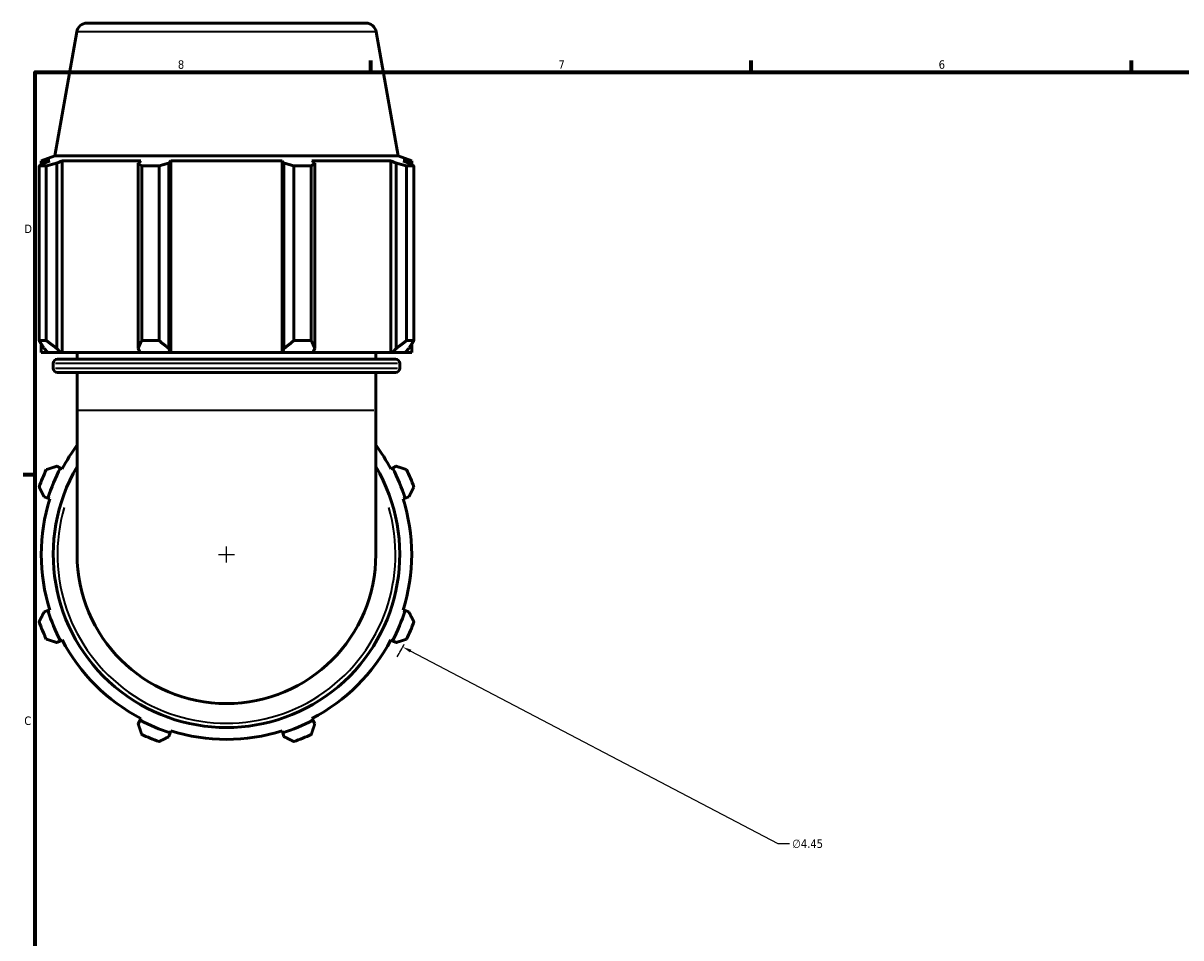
# Model space of a CAD drawing. Header units: inches. Extents: x 0.1 to 52.2, y -20.4 to 47.7.
# Tile 3 of 8: x 0.4 to 13.3, y 11.3 to 21.5. Entities that reach past the tile are written whole.
import ezdxf

# ---------------------------------------------------------------- set-up
doc = ezdxf.new("R2010")
doc.units = ezdxf.units.IN
doc.header["$MEASUREMENT"] = 0
for name, color, linetype, lineweight in [('Border (ANSI)', 7, 'Continuous', 70), ('Dimension (ANSI)', 7, 'Continuous', 25), ('Visible (ANSI)', 7, 'Continuous', 50), ('Visible Narrow (ANSI)', 7, 'Continuous', 35)]:
    doc.layers.add(name, color=color, linetype=linetype, lineweight=lineweight)
doc.styles.add('Note Text (ANSI)', font='tahoma.ttf')
doc.dimstyles.new('Default (ANSI)', dxfattribs={"dimtxt": 0.094488, "dimasz": 0.098425, "dimexe": 0.125, "dimexo": 0.0625, "dimgap": 0.031496, "dimtad": 0, "dimtih": 1, "dimtoh": 1, "dimrnd": 1e-08, "dimzin": 4, "dimdsep": 46, "dimtxsty": 'Note Text (ANSI)', "dimcen": 0.09, "dimdle": 0.393701, "dimclrd": 256, "dimclre": 256, "dimclrt": 5, "dimadec": 0, "dimazin": 1, "dimtfac": 1, "dimtofl": 0, "dimtmove": 0, "dimatfit": 3, "dimfxl": 1, "dimtolj": 1, "dimtzin": 4, "dimlwd": -1, "dimlwe": -1, "dimarcsym": 0})

# ---------------------------------------------------------------- blocks, each defined once
blk = doc.blocks.new('Borders Default Border')
at = {"layer": 'Border (ANSI)'}
for p, q in [((4.25, 21), (4.25, 21.134)), ((8.5, 21), (8.5, 21.134)), ((12.75, 21), (12.75, 21.134)), ((0.5, 16.5), (0.366, 16.5))]:
    blk.add_line(p, q, dxfattribs=at)
at = {"layer": 'Border (ANSI)', "flags": 128}
blk.add_lwpolyline([(0.5, 1), (0.5, 21), (33.5, 21), (33.5, 1), (0.5, 1)], dxfattribs=at)
at = {"layer": 'Border (ANSI)', "color": 5, "true_color": 0x0000ff, "char_height": 0.0945, "attachment_point": 7, "style": 'Note Text (ANSI)'}
for s, insert in [('8', (2.094, 21.038)), ('7', (6.346, 21.04)), ('6', (10.595, 21.038)), ('D', (0.378, 19.203)), ('C', (0.378, 13.701))]:
    blk.add_mtext(s, dxfattribs=dict(at, insert=insert))
blk = doc.blocks.new('*D10')
at = {"layer": 'Defpoints', "color": 0, "transparency": 16777216}
for p in [(0.668, 16.645), (4.607, 14.575)]:
    blk.add_point(p, dxfattribs=at)
at = {"layer": 'Dimension (ANSI)', "transparency": 16777216}
for p, q in [((2.637, 15.52), (2.637, 15.7)), ((2.547, 15.61), (2.727, 15.61)), ((8.801, 12.372), (4.694, 14.529)), ((8.927, 12.372), (8.801, 12.372))]:
    blk.add_line(p, q, dxfattribs=at)
blk.add_arc((2.637, 15.61), 2.225, 329.0649, 333.1826, dxfattribs=at)
blk.add_solid([(4.702, 14.544), (4.687, 14.515), (4.607, 14.575)], dxfattribs=at)
at = {"layer": 'Dimension (ANSI)', "color": 5, "transparency": 16777216, "insert": (8.958, 12.423), "char_height": 0.0945, "attachment_point": 1, "style": 'Note Text (ANSI)'}
blk.add_mtext('\\A1;∅4.45', dxfattribs=at)

msp = doc.modelspace()

# ---------------------------------------------------------------- linework, layer by layer
at = {"layer": 'Visible (ANSI)'}
for p, q in [((1.0804, 21.55), (4.1945, 21.55)), ((0.9639, 21.4522), (0.7193, 20.065)), ((4.311, 21.4522), (4.5556, 20.065)), ((0.7193, 20.065), (0.5682, 20.01)), ((4.5556, 20.065), (0.7193, 20.065)), ((4.5556, 20.065), (4.7067, 20.01)), ((0.5439, 18.0007), (0.5439, 19.9533)), ((0.6243, 19.9533), (0.5439, 19.9533)), ((0.6639, 20.01), (0.5682, 20.01)), ((0.5682, 19.9674), (0.5682, 20.01)), ((0.6639, 20.01), (0.6003, 19.9857)), ((0.6243, 19.9533), (0.6243, 18.0007)), ((0.7428, 19.9857), (0.802, 20.01)), ((0.7428, 17.9117), (0.7428, 19.9857)), ((1.6819, 20.01), (0.802, 20.01)), ((0.802, 17.8672), (0.802, 20.01)), ((1.6819, 20.01), (1.6511, 19.9857)), ((1.6511, 19.9857), (1.6511, 17.9117)), ((1.6898, 18.0007), (1.6898, 19.9533)), ((1.884, 19.9533), (1.6898, 19.9533)), ((1.884, 19.9533), (1.884, 18.0007)), ((1.9951, 19.9857), (2.0152, 20.01)), ((1.9951, 17.9117), (1.9951, 19.9857)), ((3.2597, 20.01), (2.0152, 20.01)), ((2.0152, 17.8672), (2.0152, 20.01)), ((3.2597, 20.01), (3.2797, 19.9857)), ((3.2597, 17.8672), (3.2597, 20.01)), ((3.2797, 19.9857), (3.2797, 17.9117)), ((3.3908, 18.0007), (3.3908, 19.9533)), ((3.5851, 19.9533), (3.3908, 19.9533)), ((3.5851, 19.9533), (3.5851, 18.0007)), ((3.6237, 19.9857), (3.5929, 20.01)), ((4.4729, 20.01), (3.5929, 20.01)), ((3.6237, 17.9117), (3.6237, 19.9857)), ((4.4729, 20.01), (4.5321, 19.9857)), ((4.4729, 17.8672), (4.4729, 20.01)), ((4.5321, 19.9857), (4.5321, 17.9117)), ((4.6746, 19.9857), (4.6109, 20.01)), ((4.7067, 20.01), (4.6109, 20.01)), ((4.6505, 18.0007), (4.6505, 19.9533)), ((4.731, 19.9533), (4.6505, 19.9533)), ((4.7067, 19.9674), (4.7067, 20.01)), ((4.731, 19.9533), (4.731, 18.0007)), ((0.5439, 18.0007), (0.6243, 18.0007)), ((1.6898, 18.0007), (1.884, 18.0007)), ((3.3908, 18.0007), (3.5851, 18.0007)), ((4.6505, 18.0007), (4.731, 18.0007)), ((0.5682, 17.8672), (0.5682, 17.9619)), ((0.5682, 17.8672), (0.6427, 17.8672)), ((0.6003, 17.9117), (0.6427, 17.8672)), ((0.7822, 17.8672), (0.6427, 17.8672)), ((0.7822, 17.8672), (0.7428, 17.9117)), ((0.802, 17.8672), (0.7822, 17.8672)), ((0.802, 17.8672), (1.6717, 17.8672)), ((0.9687, 17.7929), (0.9687, 17.8672)), ((1.6511, 17.9117), (1.6717, 17.8672)), ((2.0085, 17.8672), (1.6717, 17.8672)), ((2.0085, 17.8672), (1.9951, 17.9117)), ((2.0152, 17.8672), (2.0085, 17.8672)), ((2.0152, 17.8672), (3.2597, 17.8672)), ((3.2663, 17.8672), (3.2597, 17.8672)), ((3.2797, 17.9117), (3.2663, 17.8672)), ((3.6032, 17.8672), (3.2663, 17.8672)), ((3.6032, 17.8672), (3.6237, 17.9117)), ((3.6032, 17.8672), (4.4729, 17.8672)), ((4.3062, 17.7929), (4.3062, 17.8672)), ((4.4926, 17.8672), (4.4729, 17.8672)), ((4.5321, 17.9117), (4.4926, 17.8672)), ((4.6321, 17.8672), (4.4926, 17.8672)), ((4.6321, 17.8672), (4.6746, 17.9117)), ((4.6321, 17.8672), (4.7067, 17.8672)), ((4.7067, 17.8672), (4.7067, 17.9619)), ((0.7017, 17.6917), (0.7017, 17.7456)), ((0.749, 17.7929), (4.5259, 17.7929)), ((4.5732, 17.6917), (4.5732, 17.7456)), ((4.5259, 17.6444), (0.749, 17.6444)), ((0.9687, 17.22), (0.9687, 17.6444)), ((4.3062, 17.22), (4.3062, 17.6444)), ((0.9687, 17.22), (0.9687, 15.61)), ((4.3062, 15.61), (4.3062, 17.22)), ((0.7822, 16.5757), (0.7428, 16.5963)), ((0.802, 16.5654), (0.7822, 16.5757)), ((4.4926, 16.5757), (4.4729, 16.5654)), ((4.5321, 16.5963), (4.4926, 16.5757)), ((0.6003, 16.2523), (0.6427, 16.2389)), ((0.6427, 16.2389), (0.6639, 16.2322)), ((4.6109, 16.2322), (4.6321, 16.2389)), ((4.6321, 16.2389), (4.6746, 16.2523)), ((0.6427, 14.981), (0.6003, 14.9677)), ((0.6639, 14.9877), (0.6427, 14.981)), ((4.6321, 14.981), (4.6109, 14.9877)), ((4.6746, 14.9677), (4.6321, 14.981)), ((0.7428, 14.6237), (0.7822, 14.6442)), ((0.7822, 14.6442), (0.802, 14.6545)), ((4.4729, 14.6545), (4.4926, 14.6442)), ((4.4926, 14.6442), (4.5321, 14.6237)), ((1.6717, 13.7548), (1.6511, 13.7153)), ((1.6819, 13.7745), (1.6717, 13.7548)), ((3.6032, 13.7548), (3.5929, 13.7745)), ((3.6237, 13.7153), (3.6032, 13.7548)), ((1.9951, 13.5728), (2.0085, 13.6153)), ((2.0085, 13.6153), (2.0152, 13.6365)), ((3.2597, 13.6365), (3.2663, 13.6153)), ((3.2663, 13.6153), (3.2797, 13.5728))]:
    msp.add_line(p, q, dxfattribs=at)
for centre, radius, start, end in [((1.0804, 21.4317), 0.1183, 90, 170), ((4.1945, 21.4317), 0.1183, 10, 90), ((0.749, 17.7456), 0.0473, 90, 180), ((4.5259, 17.7456), 0.0473, 0, 90), ((0.749, 17.6917), 0.0473, 180, 270), ((4.5259, 17.6917), 0.0473, 270, 0), ((2.6374, 15.61), 2.0692, 143.75068, 152.5), ((2.6374, 15.61), 2.0693, 27.5, 36.24932), ((2.6374, 15.61), 2.225, 154.79198, 160.20802), ((2.6374, 15.61), 2.0915, 152.5, 162.5), ((2.6374, 15.61), 1.9358, 149.54969, 30.45031), ((2.6374, 15.61), 2.0915, 17.5, 27.5), ((2.6374, 15.61), 2.225, 19.79198, 25.20802), ((2.6374, 15.61), 2.0692, 162.5, 197.5), ((2.6374, 15.61), 2.0692, 342.5, 17.5), ((2.6374, 15.61), 1.6687, 180, 0), ((2.6374, 15.61), 2.0915, 197.5, 207.5), ((2.6374, 15.61), 2.0915, 332.5, 342.5), ((2.6374, 15.61), 2.225, 199.79198, 205.20802), ((2.6374, 15.61), 2.225, 334.79198, 340.20802), ((2.6374, 15.61), 2.0693, 207.5, 242.5), ((2.6374, 15.61), 2.0693, 297.5, 332.5), ((2.6374, 15.61), 2.0915, 242.5, 252.5), ((2.6374, 15.61), 2.0915, 287.5, 297.5), ((2.6374, 15.61), 2.225, 244.79198, 250.20802), ((2.6374, 15.61), 2.0692, 252.5, 287.5), ((2.6374, 15.61), 2.225, 289.79198, 295.20802)]:
    msp.add_arc(centre, radius, start, end, dxfattribs=at)
for points, weights in [([(0.5439, 19.9533), (0.5726, 19.9701), (0.6003, 19.9857)], [1, 1.00158262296, 1.00234883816]), ([(0.7428, 19.9857), (0.6848, 19.9701), (0.6243, 19.9533)], [1.00234883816, 1.00158262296, 1]), ([(1.6898, 19.9533), (1.6701, 19.9701), (1.6511, 19.9857)], [1, 1.00158262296, 1.00234883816]), ([(1.9951, 19.9857), (1.9407, 19.9701), (1.884, 19.9533)], [1.00234883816, 1.00158262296, 1]), ([(3.3908, 19.9533), (3.3341, 19.9701), (3.2797, 19.9857)], [1, 1.00158262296, 1.00234883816]), ([(3.6237, 19.9857), (3.6048, 19.9701), (3.5851, 19.9533)], [1.00234883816, 1.00158262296, 1]), ([(4.6505, 19.9533), (4.5901, 19.9701), (4.5321, 19.9857)], [1, 1.00158262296, 1.00234883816]), ([(4.6746, 19.9857), (4.7022, 19.9701), (4.731, 19.9533)], [1.00234883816, 1.00158262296, 1]), ([(0.5439, 18.0007), (0.5726, 17.9544), (0.6003, 17.9117)], [1.01634622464, 1.01160773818, 1.00606939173]), ([(0.7428, 17.9117), (0.6848, 17.9544), (0.6243, 18.0007)], [1.00606939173, 1.01160773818, 1.01634622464]), ([(1.6898, 18.0007), (1.6701, 17.9544), (1.6511, 17.9117)], [1.01634622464, 1.01160773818, 1.00606939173]), ([(1.9951, 17.9117), (1.9407, 17.9544), (1.884, 18.0007)], [1.00606939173, 1.01160773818, 1.01634622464]), ([(3.3908, 18.0007), (3.3341, 17.9544), (3.2797, 17.9117)], [1.01634622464, 1.01160773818, 1.00606939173]), ([(3.6237, 17.9117), (3.6048, 17.9544), (3.5851, 18.0007)], [1.00606939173, 1.01160773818, 1.01634622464]), ([(4.6505, 18.0007), (4.5901, 17.9544), (4.5321, 17.9117)], [1.01634622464, 1.01160773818, 1.00606939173]), ([(4.6746, 17.9117), (4.7022, 17.9544), (4.731, 18.0007)], [1.00606939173, 1.01160773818, 1.01634622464]), ([(0.7428, 16.5963), (0.6848, 16.5773), (0.6243, 16.5576)], [1.00606939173, 1.01160773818, 1.01634622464]), ([(4.6505, 16.5576), (4.5901, 16.5773), (4.5321, 16.5963)], [1.01634622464, 1.01160773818, 1.00606939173]), ([(0.5439, 16.3634), (0.5726, 16.3067), (0.6003, 16.2523)], [1.01634622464, 1.01160773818, 1.00606939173]), ([(4.6746, 16.2523), (4.7022, 16.3067), (4.731, 16.3634)], [1.00606939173, 1.01160773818, 1.01634622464]), ([(0.6003, 14.9677), (0.5726, 14.9132), (0.5439, 14.8566)], [1.00606939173, 1.01160773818, 1.01634622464]), ([(4.731, 14.8566), (4.7022, 14.9132), (4.6746, 14.9677)], [1.01634622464, 1.01160773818, 1.00606939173]), ([(0.6243, 14.6623), (0.6848, 14.6426), (0.7428, 14.6237)], [1.01634622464, 1.01160773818, 1.00606939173]), ([(4.5321, 14.6237), (4.5901, 14.6426), (4.6505, 14.6623)], [1.00606939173, 1.01160773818, 1.01634622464]), ([(1.6511, 13.7153), (1.6701, 13.6573), (1.6898, 13.5969)], [1.00606939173, 1.01160773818, 1.01634622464]), ([(3.5851, 13.5969), (3.6048, 13.6573), (3.6237, 13.7153)], [1.01634622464, 1.01160773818, 1.00606939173]), ([(1.884, 13.5164), (1.9407, 13.5452), (1.9951, 13.5728)], [1.01634622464, 1.01160773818, 1.00606939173]), ([(3.2797, 13.5728), (3.3341, 13.5452), (3.3908, 13.5164)], [1.00606939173, 1.01160773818, 1.01634622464])]:
    msp.add_rational_spline(points, weights, degree=2, dxfattribs=at)
at = {"layer": 'Visible Narrow (ANSI)'}
for p, q in [((4.2904, 21.4522), (0.9845, 21.4522)), ((4.5493, 17.7456), (0.7255, 17.7456)), ((0.7255, 17.6917), (4.5493, 17.6917)), ((4.2856, 17.22), (0.9892, 17.22))]:
    msp.add_line(p, q, dxfattribs=at)
msp.add_arc((2.6374, 15.61), 1.8884, 163.87967, 16.12033, dxfattribs=at)

# ---------------------------------------------------------------- block references
msp.add_blockref('Borders Default Border', (0, 0))

# ---------------------------------------------------------------- dimensions: what is measured, and where the dimension line sits
at = {"layer": 'Dimension (ANSI)'}
dim = msp.add_diameter_dim_2p(p1=(0.6677, 16.6448), p2=(4.6071, 14.5751), dimstyle='Default (ANSI)', override={"dimgap": 0.031496, "dimdec": 2, "dimlfac": 1, "dimtol": 0, "dimlim": 0, "dimtp": 0, "dimtm": 0, "dimtdec": 2}, dxfattribs=at)
dim.commit()
dim.dimension.update_dxf_attribs({"geometry": '*D10', "text_midpoint": (9.1296, 12.3718), "dimtype": 163})

doc.saveas('drawing.dxf')
